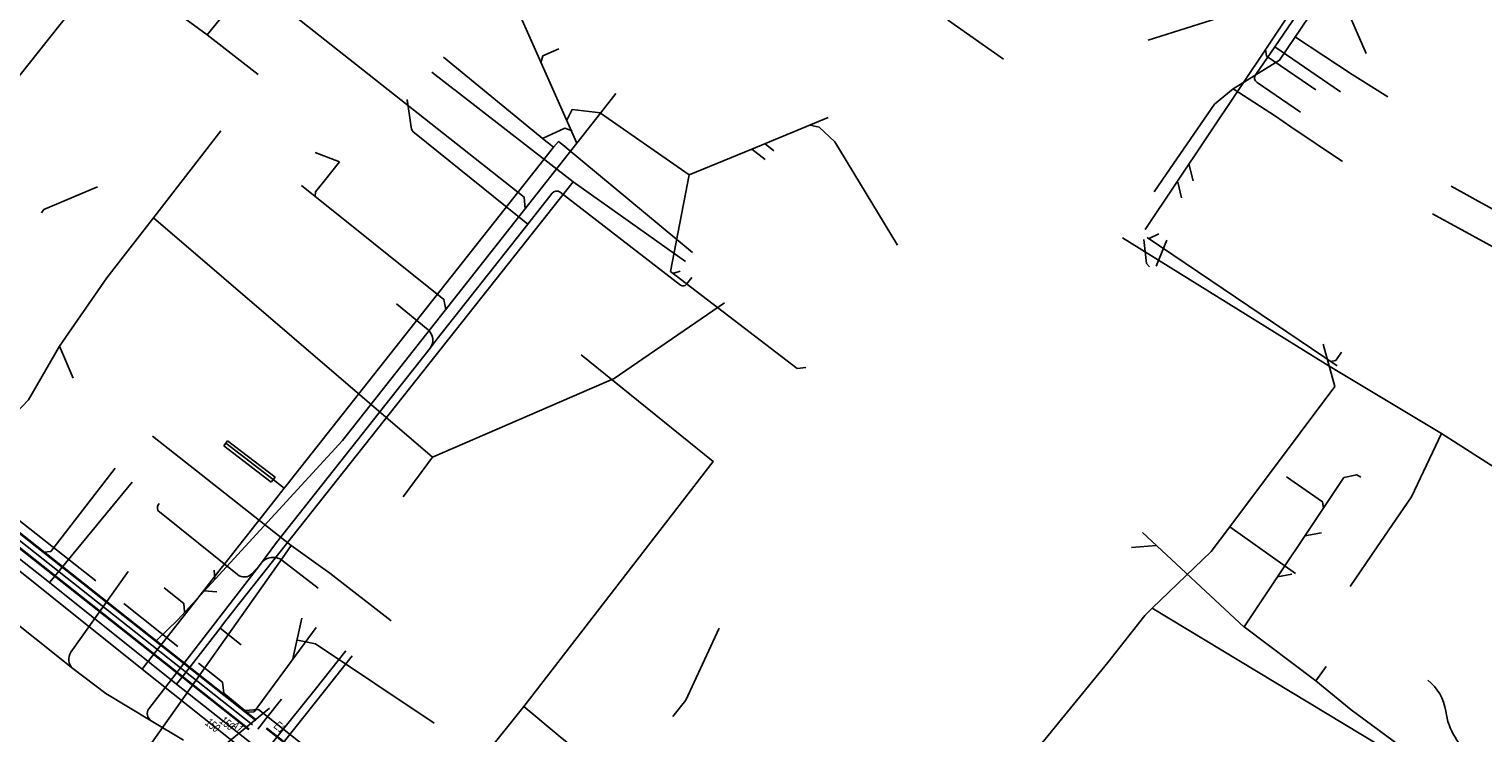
# Model space of a CAD drawing. Header units: metres. Extents: x 2695563 to 2696938, y 1260544 to 1262032.
# Tile 95 of 256: x 2696131 to 2696225, y 1261058 to 1261104. Entities that reach past the tile are written whole.
import ezdxf

# ---------------------------------------------------------------- set-up
doc = ezdxf.new("R2010")
doc.units = ezdxf.units.M
doc.header["$LTSCALE"] = 100
doc.linetypes.add('AUSGEZOGEN', pattern=[0])
doc.linetypes.add('VERDECKT2_S2', pattern=[0.18, 0.1, -0.08])
for name, color, linetype in [('Eau portable_Cadastre des conduites_Conduite', 171, 'AUSGEZOGEN'), ('Eau potable_Cadastre des conduites_Conduite_Texte', 171, 'AUSGEZOGEN'), ('EU_Cadastre des conduites', 24, 'AUSGEZOGEN'), ('EU_Cadastre des conduites_Texte entrée-sortie', 24, 'AUSGEZOGEN'), ('Gaz_Cadastre des conduites_Conduite', 32, 'AUSGEZOGEN'), ('Gaz_Cadastre des conduites_Conduite_Texte', 32, 'AUSGEZOGEN'), ('Gaz_Cadastre des conduites_Tube de protection', 32, 'AUSGEZOGEN'), ('Réseau électrique_Cadastre des conduite_Tronçon de tracé', 1, 'AUSGEZOGEN'), ('TV_Cadastre des conduites_CONDUITE', 92, 'AUSGEZOGEN'), ('Télécommunications_SW_Cadastre des conduites_Bord du tracé', 94, 'AUSGEZOGEN')]:
    doc.layers.add(name, color=color, linetype=linetype)
doc.styles.add('ARIAL', font='arial.ttf')

# ---------------------------------------------------------------- blocks, each defined once
blk = doc.blocks.new('COMPLEXOBJECT_2285')
at = {"layer": 'Réseau électrique_Cadastre des conduite_Tronçon de tracé', "color": 1, "linetype": 'AUSGEZOGEN', "transparency": 33554687}
blk.add_line((6172.79, 11087.351), (6173.125, 11087.782), dxfattribs=at)
blk.add_arc((6172.568, 11087.524), 0.281, 232.14716, 322.03128, dxfattribs=at)
blk = doc.blocks.new('COMPLEXOBJECT_2286')
at = {"layer": 'Réseau électrique_Cadastre des conduite_Tronçon de tracé', "color": 1, "linetype": 'AUSGEZOGEN', "transparency": 33554687}
for p, q in [((6155.058, 11097.465), (6154.794, 11099.256)), ((6162.553, 11091.225), (6155.265, 11097.101))]:
    blk.add_line(p, q, dxfattribs=at)
blk.add_arc((6155.572, 11097.516), 0.516, 185.71033, 233.54183, dxfattribs=at)
blk = doc.blocks.new('COMPLEXOBJECT_2287')
at = {"layer": 'Réseau électrique_Cadastre des conduite_Tronçon de tracé', "color": 1, "linetype": 'AUSGEZOGEN', "transparency": 33554687}
blk.add_line((6156.139, 11084.414), (6154.099, 11086.104), dxfattribs=at)
blk.add_arc((6155.588, 11083.761), 0.855, 322.86705, 49.8241, dxfattribs=at)
blk = doc.blocks.new('COMPLEXOBJECT_2291')
at = {"layer": 'Réseau électrique_Cadastre des conduite_Tronçon de tracé', "color": 1, "linetype": 'AUSGEZOGEN', "transparency": 33554687}
blk.add_line((6133.143, 11063.66), (6136.815, 11068.86), dxfattribs=at)
blk.add_arc((6133.812, 11063.207), 0.808, 145.9003, 226.80422, dxfattribs=at)
blk = doc.blocks.new('COMPLEXOBJECT_2292')
at = {"layer": 'Réseau électrique_Cadastre des conduite_Tronçon de tracé', "color": 1, "linetype": 'AUSGEZOGEN', "transparency": 33554687}
blk.add_line((6138.15, 11060.029), (6145.289, 11069.256), dxfattribs=at)
blk.add_arc((6138.626, 11059.723), 0.566, 147.23421, 235.47128, dxfattribs=at)
blk = doc.blocks.new('COMPLEXOBJECT_2293')
at = {"layer": 'Réseau électrique_Cadastre des conduite_Tronçon de tracé', "color": 1, "linetype": 'AUSGEZOGEN', "transparency": 33554687}
blk.add_line((6162.553, 11091.225), (6164.128, 11093.211), dxfattribs=at)
blk.add_arc((6164.418, 11092.985), 0.368, 52.73927, 142.14264, dxfattribs=at)
blk = doc.blocks.new('COMPLEXOBJECT_2313')
at = {"layer": 'Réseau électrique_Cadastre des conduite_Tronçon de tracé', "color": 1, "linetype": 'AUSGEZOGEN', "transparency": 33554687}
for p, q in [((6209.449, 11100.857), (6210.661, 11102.648)), ((6212.329, 11098.425), (6209.521, 11100.352))]:
    blk.add_line(p, q, dxfattribs=at)
blk.add_arc((6209.699, 11100.635), 0.334, 138.40082, 237.82761, dxfattribs=at)
blk = doc.blocks.new('COMPLEXOBJECT_2327')
at = {"layer": 'Réseau électrique_Cadastre des conduite_Tronçon de tracé', "color": 1, "linetype": 'AUSGEZOGEN', "transparency": 33554687}
blk.add_line((6145.289, 11069.256), (6144.783, 11068.722), dxfattribs=at)
blk.add_arc((6144.298, 11069.167), 0.658, 229.69552, 317.46498, dxfattribs=at)
blk = doc.blocks.new('COMPLEXOBJECT_2328')
at = {"layer": 'Réseau électrique_Cadastre des conduite_Tronçon de tracé', "color": 1, "linetype": 'AUSGEZOGEN', "transparency": 33554687}
blk.add_line((6143.872, 11068.665), (6138.834, 11072.7), dxfattribs=at)
blk.add_arc((6139.084, 11072.976), 0.372, 135.83829, 227.80171, dxfattribs=at)
blk = doc.blocks.new('COMPLEXOBJECT_2338')
at = {"layer": 'Réseau électrique_Cadastre des conduite_Tronçon de tracé', "color": 1, "linetype": 'AUSGEZOGEN', "transparency": 33554687}
for centre, radius, start, end in [((6218.65, 11059.45), 3.056, 7.80513, 52.41977), ((6225.929, 11060.442), 4.29, 187.72658, 235.31928)]:
    blk.add_arc(centre, radius, start, end, dxfattribs=at)

msp = doc.modelspace()

# ---------------------------------------------------------------- linework, layer by layer
at = {"layer": 'Eau portable_Cadastre des conduites_Conduite', "color": 7, "linetype": 'AUSGEZOGEN', "transparency": 33554687}
for p, q in [((2696144.959, 1261066.629), (2696166.45, 1261093.75)), ((2696166.45, 1261093.75), (2696173.694, 1261088.626)), ((2696149.832, 1261061.086), (2696151.812, 1261063.562))]:
    msp.add_line(p, q, dxfattribs=at)
for points in [[(2696082.582, 1261107.343), (2696082.896, 1261107.072), (2696083.499, 1261106.598), (2696083.766, 1261106.389), (2696088.874, 1261102.378), (2696111.453, 1261084.71), (2696120.172, 1261077.858), (2696132.735, 1261067.963), (2696140.913, 1261061.427)], [(2696157.343, 1261100.828), (2696158.704, 1261099.77), (2696158.85, 1261099.657), (2696159.073, 1261099.484), (2696166.45, 1261093.75)], [(2696239.54, 1261084.4), (2696239.275, 1261084.545), (2696238.998, 1261084.697), (2696224.548, 1261092.625), (2696224.207, 1261092.812), (2696222.987, 1261093.482)], [(2696132.735, 1261067.963), (2696132.854, 1261068.108), (2696138.05, 1261074.417)], [(2696143.71, 1261065.022), (2696143.94, 1261065.318), (2696144.669, 1261066.256), (2696144.792, 1261066.414), (2696144.959, 1261066.629)], [(2696140.913, 1261061.427), (2696141.33, 1261061.964), (2696143.71, 1261065.022), (2696145.075, 1261063.96)], [(2696140.913, 1261061.427), (2696146.54, 1261056.971), (2696160.985, 1261045.462), (2696161.626, 1261044.918), (2696170.753, 1261037.862), (2696174.611, 1261034.772), (2696187.662, 1261024.538), (2696192.161, 1261021.006)], [(2696146.54, 1261056.971), (2696146.657, 1261057.117), (2696149.832, 1261061.086)]]:
    msp.add_lwpolyline(points, dxfattribs=at)
at = {"layer": 'EU_Cadastre des conduites', "color": 24, "linetype": 'AUSGEZOGEN', "transparency": 33554687}
for p, q in [((2696203.297, 1261090.688), (2696214.728, 1261107.787)), ((2696217.511, 1261102.013), (2696215.078, 1261107.69)), ((2696162.819, 1261104.947), (2696166.698, 1261096.258)), ((2696203.475, 1261102.87), (2696207.963, 1261104.294)), ((2696169.19, 1261099.45), (2696168.211, 1261098.184)), ((2696155.759, 1261098.97), (2696155.833, 1261098.653)), ((2696168.211, 1261098.184), (2696166.698, 1261096.258)), ((2696173.928, 1261094.215), (2696168.211, 1261098.184)), ((2696182.882, 1261097.895), (2696177.95, 1261095.87)), ((2696149.837, 1261095.647), (2696151.403, 1261095.045)), ((2696166.698, 1261096.258), (2696151.6, 1261077.099)), ((2696179.381, 1261095.744), (2696178.809, 1261096.194)), ((2696187.337, 1261089.673), (2696183.3, 1261096.339)), ((2696151.403, 1261095.045), (2696150.417, 1261093.811)), ((2696206.375, 1261093.833), (2696206.098, 1261094.911)), ((2696205.624, 1261092.733), (2696205.385, 1261093.746)), ((2696215.658, 1261081.902), (2696203.413, 1261090.174)), ((2696204.17, 1261090.4), (2696203.551, 1261090.105)), ((2696204.68, 1261089.999), (2696204.006, 1261088.336)), ((2696173.352, 1261088.011), (2696172.878, 1261087.853)), ((2696216.089, 1261074.713), (2696209.667, 1261065.105)), ((2696203.115, 1261071.193), (2696209.672, 1261065.099)), ((2696214.64, 1261071.154), (2696213.572, 1261070.965)), ((2696202.403, 1261070.207), (2696204.025, 1261070.343)), ((2696143.337, 1261068.75), (2696143.373, 1261068.162)), ((2696212.735, 1261068.49), (2696211.82, 1261068.319)), ((2696143.501, 1261067.361), (2696142.7, 1261067.423)), ((2696148.981, 1261065.673), (2696148.37, 1261062.974)), ((2696175.848, 1261065.025), (2696173.712, 1261060.386)), ((2696209.662, 1261065.112), (2696214.269, 1261061.628)), ((2696214.953, 1261062.549), (2696214.269, 1261061.628)), ((2696214.269, 1261061.628), (2696216.557, 1261059.758)), ((2696137.882, 1261052.465), (2696146.901, 1261059.884)), ((2696173.712, 1261060.386), (2696172.861, 1261059.337))]:
    msp.add_line(p, q, dxfattribs=at)
at = {"layer": 'EU_Cadastre des conduites', "linetype": 'AUSGEZOGEN', "transparency": 33554687}
for p, q in [((2696145.553, 1261058.496), (2696092.548, 1261100.393)), ((2696145.566, 1261058.513), (2696092.561, 1261100.41)), ((2696145.579, 1261058.529), (2696092.574, 1261100.426)), ((2696146.019, 1261059.085), (2696093.014, 1261100.982)), ((2696146.032, 1261059.101), (2696093.027, 1261100.998)), ((2696146.045, 1261059.118), (2696093.04, 1261101.015)), ((2696194.403, 1261021.203), (2696146.69, 1261058.559)), ((2696194.416, 1261021.219), (2696146.703, 1261058.575)), ((2696194.429, 1261021.236), (2696146.716, 1261058.592))]:
    msp.add_line(p, q, dxfattribs=at)
at = {"layer": 'EU_Cadastre des conduites', "color": 255, "transparency": 33554687}
msp.add_line((2696145.799, 1261058.807), (2696092.794, 1261100.704), dxfattribs=at)
at = {"layer": 'EU_Cadastre des conduites', "color": 24, "linetype": 'AUSGEZOGEN', "transparency": 33554687}
for points in [[(2696147.737, 1261105.283), (2696147.72, 1261105.059), (2696163.297, 1261092.774), (2696163.364, 1261092.029)], [(2696165.524, 1261102.313), (2696164.502, 1261101.869), (2696164.379, 1261101.414)], [(2696214.283, 1261099.687), (2696211.099, 1261101.849), (2696211.04, 1261102.3)], [(2696168.207, 1261098.191), (2696166.38, 1261098.405), (2696166.045, 1261097.719)], [(2696183.308, 1261096.339), (2696182.293, 1261097.285), (2696181.721, 1261097.406)], [(2696164.513, 1261096.563), (2696165.921, 1261097.208), (2696166.391, 1261097.032)], [(2696178.827, 1261095.196), (2696177.95, 1261095.87), (2696173.92, 1261094.215)], [(2696150.417, 1261093.811), (2696149.855, 1261093.107), (2696149.847, 1261092.808)], [(2696181.426, 1261081.799), (2696180.881, 1261081.743), (2696172.714, 1261087.991), (2696173.92, 1261094.215)], [(2696135.823, 1261093.446), (2696132.371, 1261091.967), (2696132.216, 1261091.771)], [(2696148.948, 1261093.526), (2696158.131, 1261086.186), (2696158.246, 1261085.533)], [(2696203.578, 1261088.294), (2696203.378, 1261088.49), (2696203.201, 1261090.053)], [(2696215.923, 1261082.791), (2696215.561, 1261082.248), (2696215.223, 1261082.188)], [(2696151.603, 1261077.096), (2696140.995, 1261065.571), (2696139.597, 1261064.2)], [(2696136.955, 1261075.32), (2696132.806, 1261069.962), (2696132.374, 1261069.915)], [(2696217.185, 1261074.743), (2696216.917, 1261074.904), (2696216.077, 1261074.713)], [(2696212.381, 1261074.77), (2696214.699, 1261073.158), (2696214.764, 1261072.741)], [(2696140.118, 1261067.627), (2696141.378, 1261066.615), (2696141.434, 1261066.074)], [(2696149.908, 1261065.059), (2696145.906, 1261059.647), (2696145.406, 1261059.616)], [(2696157.512, 1261058.904), (2696149.852, 1261064.007), (2696148.698, 1261064.249)], [(2696147.676, 1261060.462), (2696146.651, 1261059.194), (2696146.142, 1261058.522)], [(2696216.557, 1261059.758), (2696224.268, 1261054.075), (2696224.621, 1261054.006)]]:
    msp.add_lwpolyline(points, dxfattribs=at)
at = {"layer": 'Gaz_Cadastre des conduites_Conduite', "color": 32, "linetype": 'AUSGEZOGEN', "transparency": 33554687}
for p, q in [((2696221.786, 1261091.697), (2696238.518, 1261082.573)), ((2696150.44, 1261060.989), (2696152.228, 1261063.235)), ((2696146.574, 1261056.129), (2696150.44, 1261060.989))]:
    msp.add_line(p, q, dxfattribs=at)
for points in [[(2696081.8, 1261107.19), (2696083.431, 1261105.916), (2696111.483, 1261084.004), (2696121, 1261076.524), (2696138.702, 1261062.394), (2696146.574, 1261056.129), (2696157.519, 1261047.591), (2696170.329, 1261037.394), (2696170.767, 1261037.069), (2696183.378, 1261027.181), (2696185.973, 1261025.18), (2696192.165, 1261020.274)], [(2696158.097, 1261101.783), (2696164.695, 1261096.382), (2696164.865, 1261096.243), (2696165.178, 1261095.987)], [(2696165.517, 1261096.356), (2696165.178, 1261095.987), (2696164.325, 1261094.906), (2696148.263, 1261074.568), (2696148.055, 1261074.304), (2696147.848, 1261074.042), (2696147.603, 1261073.732), (2696147.473, 1261073.567), (2696144.914, 1261070.327), (2696143.977, 1261069.13)], [(2696165.517, 1261096.356), (2696165.886, 1261096.051), (2696166.056, 1261095.91), (2696174.148, 1261089.207)], [(2696147.848, 1261074.042), (2696147.551, 1261074.269), (2696147.133, 1261074.589), (2696144.08, 1261076.926)], [(2696138.702, 1261062.394), (2696138.899, 1261062.645), (2696142.432, 1261067.157), (2696143.784, 1261068.884), (2696143.977, 1261069.13)]]:
    msp.add_lwpolyline(points, dxfattribs=at)
at = {"layer": 'Gaz_Cadastre des conduites_Tube de protection', "color": 32, "linetype": 'VERDECKT2_S2', "transparency": 33554687}
msp.add_lwpolyline([(2696147.012, 1261074.43), (2696147.255, 1261074.748), (2696144.202, 1261077.085), (2696143.959, 1261076.767), (2696147.012, 1261074.43)], close=True, dxfattribs=at)
at = {"layer": 'Réseau électrique_Cadastre des conduite_Tronçon de tracé', "color": 1, "linetype": 'AUSGEZOGEN', "transparency": 33554687}
for p, q in [((2696211.631, 1261102.458), (2696220.23, 1261115.051)), ((2696215.858, 1261099.552), (2696211.631, 1261102.458)), ((2696165.611, 1261093.088), (2696173.366, 1261087.112)), ((2696157.688, 1261083.641), (2696163.523, 1261091.035)), ((2696157.239, 1261083.055), (2696157.688, 1261083.641)), ((2696135.718, 1261068.069), (2696116.958, 1261082.84)), ((2696147.349, 1261070.54), (2696157.239, 1261083.055)), ((2696134.229, 1261062.428), (2696112.417, 1261079.758)), ((2696146.259, 1261069.066), (2696147.349, 1261070.54)), ((2696150.03, 1261067.589), (2696147.701, 1261069.409)), ((2696140.992, 1261063.835), (2696137.517, 1261066.611)), ((2696141.35, 1261057.803), (2696139.275, 1261059.067)), ((2696146.18, 1261059.788), (2696145.316, 1261059.716))]:
    msp.add_line(p, q, dxfattribs=at)
for points in [[(2696145.316, 1261059.716), (2696143.965, 1261060.842), (2696143.873, 1261061.541), (2696142.323, 1261062.776)], [(2696139.275, 1261059.067), (2696136.363, 1261060.827), (2696134.229, 1261062.428)], [(2696160.91, 1261048.216), (2696154.015, 1261053.579), (2696146.18, 1261059.788)]]:
    msp.add_lwpolyline(points, dxfattribs=at)
msp.add_arc((2696147.138, 1261068.571), 1.009, 56.11426, 150.64567, dxfattribs=at)
at = {"layer": 'TV_Cadastre des conduites_CONDUITE', "color": 92, "linetype": 'AUSGEZOGEN', "transparency": 33554687}
for p, q in [((2696142.888, 1261103.214), (2696136.828, 1261107.671)), ((2696135.906, 1261107.021), (2696127.012, 1261095.858)), ((2696142.888, 1261103.214), (2696146.168, 1261100.668)), ((2696139.419, 1261091.44), (2696143.754, 1261097.052)), ((2696139.419, 1261091.44), (2696157.402, 1261076.038)), ((2696215.511, 1261080.58), (2696214.758, 1261083.303)), ((2696133.366, 1261083.178), (2696134.257, 1261081.122)), ((2696215.511, 1261080.58), (2696208.733, 1261071.554)), ((2696157.402, 1261076.038), (2696155.503, 1261073.487)), ((2696208.733, 1261071.554), (2696212.974, 1261068.553))]:
    msp.add_line(p, q, dxfattribs=at)
for points in [[(2696147.923, 1261110.114), (2696145.316, 1261107.428), (2696144.336, 1261105.009), (2696142.888, 1261103.214)], [(2696133.366, 1261083.178), (2696136.431, 1261087.572), (2696139.419, 1261091.44)], [(2696157.402, 1261076.038), (2696169.098, 1261081.096), (2696176.204, 1261085.964)], [(2696133.366, 1261083.178), (2696131.369, 1261079.723), (2696128.247, 1261076.46), (2696124.687, 1261072.39), (2696115.732, 1261062.142)], [(2696208.733, 1261071.554), (2696207.535, 1261069.957), (2696203.743, 1261066.311)], [(2696203.743, 1261066.311), (2696203.257, 1261065.844), (2696200.891, 1261062.813), (2696192.037, 1261052)], [(2696203.743, 1261066.311), (2696228.438, 1261051.395), (2696240.827, 1261043.912), (2696247.756, 1261053.627)]]:
    msp.add_lwpolyline(points, dxfattribs=at)
at = {"layer": 'Télécommunications_SW_Cadastre des conduites_Bord du tracé', "color": 94, "linetype": 'AUSGEZOGEN', "transparency": 33554687}
msp.add_line((2696234.503, 1261069.8), (2696222.369, 1261077.554), dxfattribs=at)
for points in [[(2696208.954, 1261099.748), (2696211.94, 1261101.587), (2696215.272, 1261106.516), (2696221.098, 1261115.134), (2696227.482, 1261123.952), (2696233.126, 1261132.445), (2696236.406, 1261137.831)], [(2696185.294, 1261109.85), (2696186.213, 1261109.113), (2696188.749, 1261107.059), (2696188.885, 1261106.95), (2696190.62, 1261104.135), (2696194.158, 1261101.645)], [(2696212.96, 1261103.069), (2696216.619, 1261100.678), (2696218.911, 1261099.221)], [(2696208.954, 1261099.747), (2696207.744, 1261098.753), (2696204.653, 1261094.263), (2696203.863, 1261093.108)], [(2696208.954, 1261099.748), (2696211.68, 1261097.976), (2696212.676, 1261097.307), (2696215.996, 1261095.077)], [(2696222.369, 1261077.554), (2696215.173, 1261081.867), (2696214.733, 1261082.14), (2696201.823, 1261090.158)], [(2696166.974, 1261082.618), (2696175.464, 1261075.754), (2696163.268, 1261059.975)], [(2696148.285, 1261070.338), (2696142.5, 1261074.917), (2696139.356, 1261077.389)], [(2696222.369, 1261077.554), (2696220.442, 1261073.488), (2696218.185, 1261070.185), (2696216.493, 1261067.708)], [(2696135.232, 1261051.883), (2696147.718, 1261069.514), (2696148.285, 1261070.338)], [(2696148.285, 1261070.338), (2696150.789, 1261068.565), (2696154.731, 1261065.489)], [(2696135.232, 1261051.883), (2696137.129, 1261050.332), (2696158.219, 1261053.77), (2696160.593, 1261056.638), (2696163.268, 1261059.975)], [(2696170.457, 1261054.2), (2696165.75, 1261057.921), (2696163.268, 1261059.975)]]:
    msp.add_lwpolyline(points, dxfattribs=at)

# ---------------------------------------------------------------- block references
at = {"layer": 'Réseau électrique_Cadastre des conduite_Tronçon de tracé', "color": 1, "linetype": 'AUSGEZOGEN', "lineweight": -3, "transparency": 33554687}
for name in ['COMPLEXOBJECT_2313', 'COMPLEXOBJECT_2286', 'COMPLEXOBJECT_2293', 'COMPLEXOBJECT_2285', 'COMPLEXOBJECT_2287', 'COMPLEXOBJECT_2328', 'COMPLEXOBJECT_2291', 'COMPLEXOBJECT_2292', 'COMPLEXOBJECT_2327', 'COMPLEXOBJECT_2338']:
    msp.add_blockref(name, (2690000.97, 1249999.81), dxfattribs=at)

# ---------------------------------------------------------------- texts
at = {"layer": 'Eau potable_Cadastre des conduites_Conduite_Texte', "color": 7, "transparency": 33554687, "insert": (2696144.174, 1261058.894), "char_height": 0.55426, "width": 1.10014, "attachment_point": 5, "rotation": 321.4566, "style": 'ARIAL'}
msp.add_mtext('\\A1;{\\fArial|i1|b0;\\H0.554263;\\W0.700000;\\C7;150}\\P', dxfattribs=at)
at = {"layer": 'EU_Cadastre des conduites_Texte entrée-sortie', "color": 24, "transparency": 33554687, "char_height": 0.55705, "width": 0.85544, "attachment_point": 7, "style": 'ARIAL'}
for s, insert, rotation in [('\\A1;{\\fArial|i1|b0;\\H0.557054;\\W0.700000;\\C24;A1}\\P', (2696144.394, 1261058.644), 321.5997), ('\\A1;{\\fArial|i1|b0;\\H0.557054;\\W0.700000;\\C24;E1}\\P', (2696147.132, 1261058.646), 321.9408)]:
    msp.add_mtext(s, dxfattribs=dict(at, insert=insert, rotation=rotation))
at = {"layer": 'Gaz_Cadastre des conduites_Conduite_Texte', "color": 32, "transparency": 33554687, "insert": (2696143.241, 1261058.775), "char_height": 0.55825, "width": 1.10806, "attachment_point": 5, "rotation": 321.4845, "style": 'ARIAL'}
msp.add_mtext('\\A1;{\\fArial|i1|b0;\\H0.558250;\\W0.700000;\\C32;150}\\P', dxfattribs=at)

doc.saveas('drawing.dxf')
